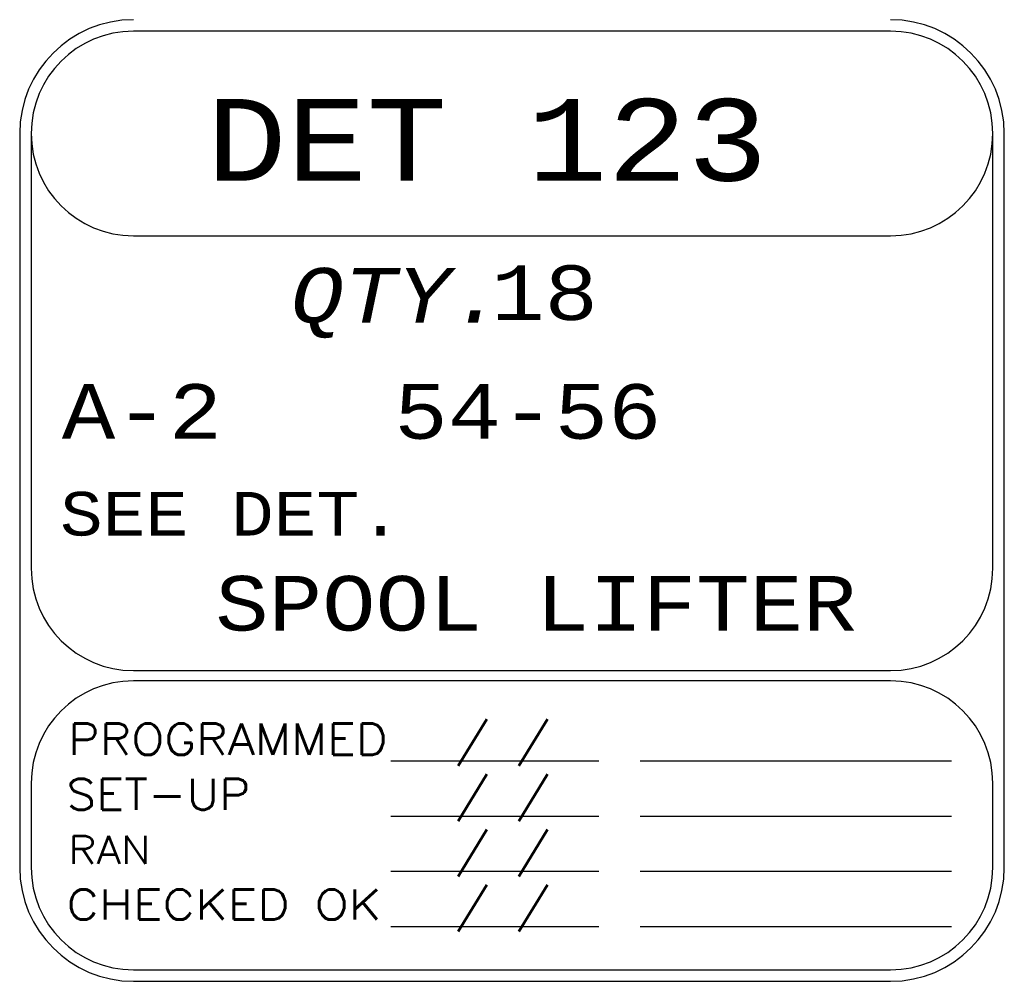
# Model space of a CAD drawing. Header units: inches. Extents: x 3 to 351, y 4 to 271.
# Tile 79 of 256: x 82.71 to 84.51, y 129.82 to 131.58. Entities that reach past the tile are written whole.
import ezdxf
from ezdxf.enums import TextEntityAlignment as Align

# ---------------------------------------------------------------- set-up
doc = ezdxf.new("R2010")
doc.units = ezdxf.units.IN
doc.header["$LTSCALE"] = 0.5
doc.header["$MEASUREMENT"] = 0
doc.layers.add('PLOTVIEW1', color=7, linetype='Continuous')
doc.styles.add('VERO10-Courier New', font='couri.ttf')
doc.styles.add('VERO2-Courier New', font='cour.ttf')
doc.styles.add('VERO3-RomanS', font='romans__.ttf')

msp = doc.modelspace()

# ---------------------------------------------------------------- linework, layer by layer
at = {"layer": 'PLOTVIEW1', "color": 7, "linetype": 'Continuous'}
for p, q in [((84.303, 131.5628), (82.9155, 131.5628)), ((82.707, 131.3753), (82.707, 130.0301)), ((82.728, 131.3753), (82.728, 130.5784)), ((84.4905, 130.5784), (84.4905, 131.3753)), ((84.5115, 130.0301), (84.5115, 131.3753)), ((82.9155, 131.1878), (84.303, 131.1878)), ((82.9155, 130.3909), (84.303, 130.3909)), ((84.303, 130.3722), (82.9155, 130.3722)), ((83.387, 130.2256), (83.7683, 130.2256)), ((83.8439, 130.2256), (84.4148, 130.2256)), ((82.728, 130.1847), (82.728, 130.0301)), ((84.4905, 130.0301), (84.4905, 130.1847)), ((83.387, 130.1244), (83.7683, 130.1244)), ((83.8439, 130.1244), (84.4148, 130.1244)), ((83.387, 130.0232), (83.7683, 130.0232)), ((83.8439, 130.0232), (84.4148, 130.0232)), ((83.387, 129.922), (83.7683, 129.922)), ((83.8439, 129.922), (84.4148, 129.922)), ((82.9155, 129.8426), (84.303, 129.8426)), ((82.9155, 129.8216), (84.303, 129.8216))]:
    msp.add_line(p, q, dxfattribs=at)
for centre, radius, start, end in [((82.9155, 131.3753), 0.2085, 90, 180), ((84.303, 131.3753), 0.2085, 0, 90), ((82.9155, 131.3753), 0.1875, 90, 180), ((82.9155, 131.3753), 0.1875, 90, 270), ((84.303, 131.3753), 0.1875, 0, 90), ((84.303, 131.3753), 0.1875, 270, 90), ((82.9155, 130.5784), 0.1875, 180, 270), ((84.303, 130.5784), 0.1875, 270, 0), ((82.9155, 130.1847), 0.1875, 90, 180), ((84.303, 130.1847), 0.1875, 0, 90), ((82.9155, 130.0301), 0.2085, 180, 270), ((82.9155, 130.0301), 0.1875, 180, 270), ((84.303, 130.0301), 0.1875, 270, 0), ((84.303, 130.0301), 0.2085, 270, 0)]:
    msp.add_arc(centre, radius, start, end, dxfattribs=at)

# ---------------------------------------------------------------- texts
for s, height, style, width, p, p2 in [('DET 123', 0.15, 'VERO2-Courier New', 0.932229, (83.0495, 131.2886), (84.0777, 131.2886)), ('18', 0.1, 'VERO2-Courier New', 0.932229, (83.5709, 131.0336), (83.7668, 131.0336)), ('QTY.', 0.1, 'VERO10-Courier New', 0.932229, (83.2033, 131.0288), (83.595, 131.0288)), ('A-2', 0.1, 'VERO2-Courier New', 0.932229, (82.7842, 130.8159), (83.078, 130.8159)), ('54-56', 0.1, 'VERO2-Courier New', 0.932229, (83.3935, 130.8159), (83.8831, 130.8159)), ('SEE DET.', 0.08, 'VERO2-Courier New', 0.932229, (82.7809, 130.6385), (83.4076, 130.6385)), ('SPOOL LIFTER', 0.1, 'VERO2-Courier New', 0.932229, (83.0654, 130.4644), (84.2405, 130.4644)), ('PROGRAMMED', 0.05748, 'VERO3-RomanS', 0.998853, (82.7955, 130.2365), (83.3812, 130.2365)), ('/ /', 0.05632, 'VERO3-RomanS', 0.998835, (83.5045, 130.2351), (83.6804, 130.2351)), ('/ /', 0.05632, 'VERO3-RomanS', 0.998835, (83.5045, 130.1339), (83.6804, 130.1339)), ('SET-UP', 0.05651, 'VERO3-RomanS', 0.999446, (82.7926, 130.1359), (83.1298, 130.1359)), ('RAN', 0.05162, 'VERO3-RomanS', 0.998942, (82.7955, 130.0367), (82.9469, 130.0367)), ('/ /', 0.05632, 'VERO3-RomanS', 0.998835, (83.5045, 130.0327), (83.6804, 130.0327)), ('CHECKED OK', 0.05484, 'VERO3-RomanS', 0.99943, (82.7926, 129.9347), (83.3698, 129.9347)), ('/ /', 0.05632, 'VERO3-RomanS', 0.998835, (83.5045, 129.9315), (83.6804, 129.9315))]:
    msp.add_text(s, height=height, dxfattribs=dict(at, style=style, width=width)).set_placement(p, p2, align=Align.FIT)

doc.saveas('drawing.dxf')
